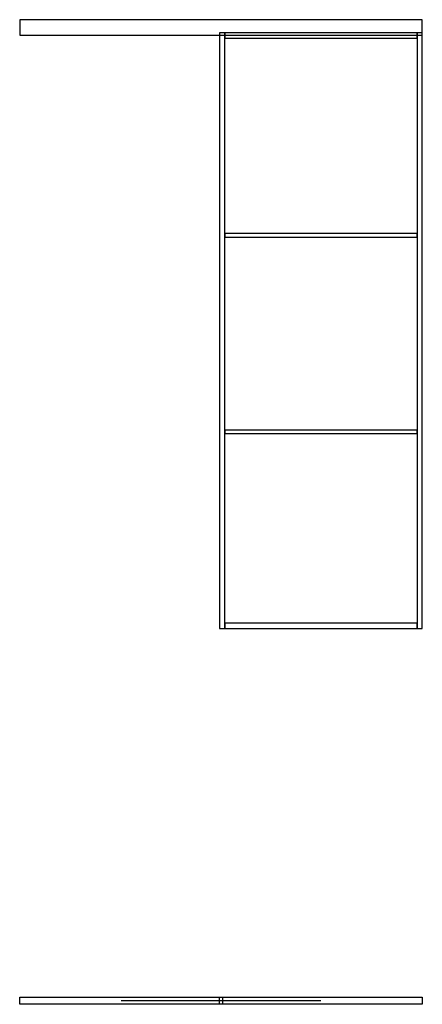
# Model space of a CAD drawing. Header units: millimetres. Extents: x -925 to 912, y -1716 to 2780.
import ezdxf

# ---------------------------------------------------------------- set-up
doc = ezdxf.new("R2010")
doc.units = ezdxf.units.MM
for name, color, linetype in [('FRONT_CORNICE', 5, 'CONTINUOUS'), ('FRONT_LEAVES', 1, 'CONTINUOUS'), ('FRONT_MOULDINGS', 3, 'CONTINUOUS'), ('FRONT_PROFILE', 2, 'CONTINUOUS'), ('PLAN_CLOSED', 6, 'CONTINUOUS'), ('PLAN_OPEN', 1, 'CONTINUOUS'), ('TRAVEL', 2, 'CONTINUOUS')]:
    doc.layers.add(name, color=color, linetype=linetype)

msp = doc.modelspace()

# ---------------------------------------------------------------- linework, layer by layer
at = {"layer": 'FRONT_CORNICE'}
msp.add_lwpolyline([(-925, 2710), (912.5, 2710), (912.5, 2780), (-925, 2780)], close=True, dxfattribs=at)
at = {"layer": 'FRONT_LEAVES'}
msp.add_lwpolyline([(-12.5, 0), (912.5, 0), (912.5, 2720), (-12.5, 2720)], close=True, dxfattribs=at)
at = {"layer": 'FRONT_MOULDINGS'}
for points in [[(11.5, 1787), (888.5, 1787), (888.5, 1803), (11.5, 1803)], [(11.5, 890), (888.5, 890), (888.5, 906), (11.5, 906)]]:
    msp.add_lwpolyline(points, close=True, dxfattribs=at)
at = {"layer": 'FRONT_PROFILE'}
for points in [[(-12.5, 0), (11.5, 0), (11.5, 2720), (-12.5, 2720)], [(11.5, 2696), (888.5, 2696), (888.5, 2720), (11.5, 2720)], [(888.5, 0), (912.5, 0), (912.5, 2720), (888.5, 2720)], [(11.5, 0), (888.5, 0), (888.5, 24), (11.5, 24)]]:
    msp.add_lwpolyline(points, close=True, dxfattribs=at)
at = {"layer": 'PLAN_CLOSED'}
msp.add_lwpolyline([(-12.5, -1684), (912.5, -1684), (912.5, -1716), (-12.5, -1716)], close=True, dxfattribs=at)
at = {"layer": 'PLAN_OPEN'}
msp.add_lwpolyline([(-925, -1684), (0, -1684), (0, -1716), (-925, -1716)], close=True, dxfattribs=at)
at = {"layer": 'TRAVEL'}
msp.add_lwpolyline([(450, -1700), (-462.5, -1700)], dxfattribs=at)

doc.saveas('drawing.dxf')
